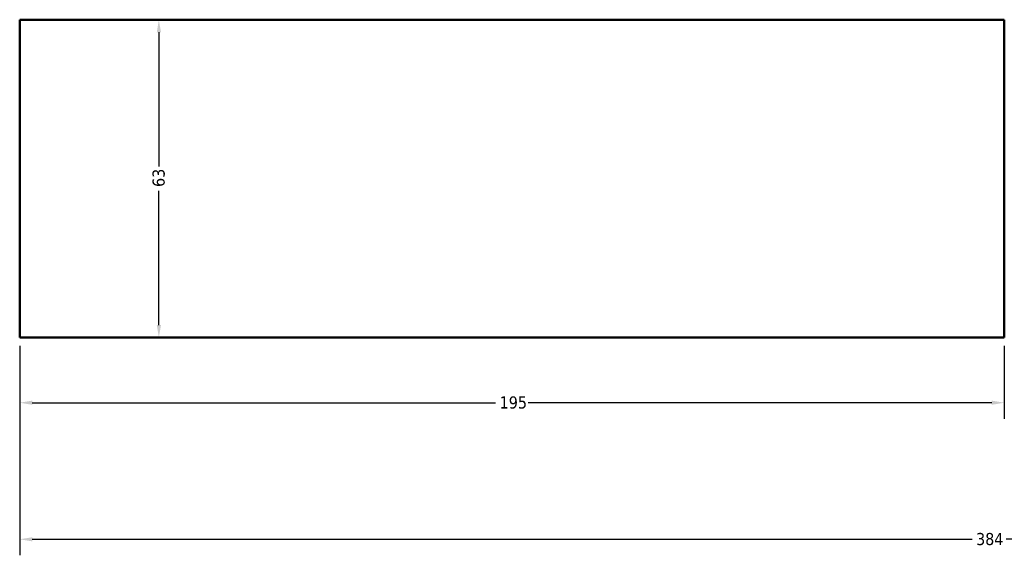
# Model space of a CAD drawing. Header units: millimetres. Extents: x -223 to 925, y -274 to 844.
# Tile 1 of 9: x -223 to -28, y 192 to 298. Entities that reach past the tile are written whole.
import ezdxf

# ---------------------------------------------------------------- set-up
doc = ezdxf.new("R2010")
doc.units = ezdxf.units.MM
doc.layers.add('Dimension (ANSI)', color=7, linetype='Continuous', lineweight=25)
doc.layers.add('Visible (ANSI)', color=7, linetype='Continuous', lineweight=50)
doc.styles.add('Note Text (ANSI)', font='tahoma.ttf')
doc.dimstyles.new('Default - mm (ANSI)', dxfattribs={"dimtxt": 2.4, "dimasz": 2.5, "dimexe": 3.175, "dimexo": 1.6002, "dimgap": 0.8, "dimtad": 0, "dimtoh": 1, "dimdec": 0, "dimrnd": 1e-08, "dimzin": 4, "dimdsep": 46, "dimtxsty": 'Note Text (ANSI)', "dimcen": 0.09, "dimdle": 10, "dimclrd": 256, "dimclre": 256, "dimclrt": 5, "dimadec": 1, "dimazin": 1, "dimtfac": 1.27, "dimtofl": 0, "dimtmove": 0, "dimatfit": 3, "dimfxl": 1, "dimtolj": 1, "dimtzin": 4, "dimlwd": -1, "dimlwe": -1, "dimarcsym": 0})

# ---------------------------------------------------------------- blocks, each defined once
blk = doc.blocks.new('*D9')
at = {"layer": 'Defpoints', "color": 0, "transparency": 16777216}
for p in [(-222.54, 234.66), (161.46, 221.04), (-222.54, 194.7)]:
    blk.add_point(p, dxfattribs=at)
at = {"layer": 'Dimension (ANSI)', "transparency": 16777216}
for p, q in [((-222.54, 233.06), (-222.54, 191.52)), ((161.46, 219.44), (161.46, 191.52)), ((-220.04, 194.7), (-33.93, 194.7)), ((158.96, 194.7), (-27.16, 194.7))]:
    blk.add_line(p, q, dxfattribs=at)
for points in [[(-220.04, 195.11), (-220.04, 194.28), (-222.54, 194.7)], [(158.96, 195.11), (158.96, 194.28), (161.46, 194.7)]]:
    blk.add_solid(points, dxfattribs=at)
at = {"layer": 'Dimension (ANSI)', "color": 5, "transparency": 16777216, "insert": (-33.13, 195.95), "char_height": 2.4, "attachment_point": 1, "style": 'Note Text (ANSI)'}
blk.add_mtext('\\A1;384', dxfattribs=at)
blk = doc.blocks.new('*D10')
at = {"layer": 'Defpoints', "color": 0, "transparency": 16777216}
for p in [(-194.98, 297.66), (-194.98, 234.66), (-194.98, 234.66)]:
    blk.add_point(p, dxfattribs=at)
at = {"layer": 'Dimension (ANSI)', "transparency": 16777216}
for p, q in [((-194.98, 295.16), (-194.98, 268.6)), ((-194.98, 237.16), (-194.98, 263.72))]:
    blk.add_line(p, q, dxfattribs=at)
for points in [[(-195.39, 295.16), (-194.56, 295.16), (-194.98, 297.66)], [(-195.39, 237.16), (-194.56, 237.16), (-194.98, 234.66)]]:
    blk.add_solid(points, dxfattribs=at)
at = {"layer": 'Dimension (ANSI)', "color": 5, "transparency": 16777216, "insert": (-196.23, 264.52), "char_height": 2.4, "attachment_point": 1, "rotation": 90, "style": 'Note Text (ANSI)'}
blk.add_mtext('\\A1;63', dxfattribs=at)
blk = doc.blocks.new('*D11')
at = {"layer": 'Defpoints', "color": 0, "transparency": 16777216}
for p in [(-222.54, 234.66), (-27.54, 234.66), (-27.54, 221.76)]:
    blk.add_point(p, dxfattribs=at)
at = {"layer": 'Dimension (ANSI)', "transparency": 16777216}
for p, q in [((-222.54, 233.06), (-222.54, 218.59)), ((-27.54, 233.06), (-27.54, 218.59)), ((-220.04, 221.76), (-128.28, 221.76)), ((-30.04, 221.76), (-121.81, 221.76))]:
    blk.add_line(p, q, dxfattribs=at)
for points in [[(-220.04, 222.18), (-220.04, 221.35), (-222.54, 221.76)], [(-30.04, 222.18), (-30.04, 221.35), (-27.54, 221.76)]]:
    blk.add_solid(points, dxfattribs=at)
at = {"layer": 'Dimension (ANSI)', "color": 5, "transparency": 16777216, "insert": (-127.48, 223.01), "char_height": 2.4, "attachment_point": 1, "style": 'Note Text (ANSI)'}
blk.add_mtext('\\A1;195', dxfattribs=at)

msp = doc.modelspace()

# ---------------------------------------------------------------- linework, layer by layer
at = {"layer": 'Visible (ANSI)'}
for p, q in [((-222.54, 234.66), (-222.54, 297.66)), ((-222.54, 297.66), (-27.54, 297.66)), ((-27.54, 234.66), (-27.54, 297.66)), ((-222.54, 234.66), (-27.54, 234.66))]:
    msp.add_line(p, q, dxfattribs=at)

# ---------------------------------------------------------------- dimensions: what is measured, and where the dimension line sits
at = {"layer": 'Dimension (ANSI)'}
for base, p1, p2, angle, override, picture, middle in [((-194.98, 234.66), (-194.98, 297.66), (-194.98, 234.66), 270, {"dimgap": 0.8, "dimtoh": 0, "dimdec": 0, "dimse1": 1, "dimse2": 1, "dimtol": 0, "dimlim": 0, "dimtp": 0, "dimtm": 0, "dimtdec": 2, "dimatfit": 1}, '*D10', (-194.98, 266.16)), ((-27.54, 221.76), (-222.54, 234.66), (-27.54, 234.66), 180, {"dimgap": 0.8, "dimtoh": 0, "dimdec": 0, "dimtol": 0, "dimlim": 0, "dimtp": 0, "dimtm": 0, "dimtdec": 2, "dimatfit": 1}, '*D11', (-125.04, 221.76))]:
    dim = msp.add_linear_dim(base=base, p1=p1, p2=p2, angle=angle, dimstyle='Default - mm (ANSI)', override=override, dxfattribs=at)
    dim.commit()
    dim.dimension.update_dxf_attribs({"geometry": picture, "text_midpoint": middle, "dimtype": 160})
dim = msp.add_linear_dim(base=(-222.54, 194.7), p1=(161.46, 221.04), p2=(-222.54, 234.66), dimstyle='Default - mm (ANSI)', override={"dimgap": 0.8, "dimtoh": 0, "dimdec": 0, "dimtol": 0, "dimlim": 0, "dimtp": 0, "dimtm": 0, "dimtdec": 2, "dimatfit": 1}, dxfattribs=at)
dim.commit()
dim.dimension.update_dxf_attribs({"geometry": '*D9', "text_midpoint": (-30.54, 194.7), "dimtype": 160})

doc.saveas('drawing.dxf')
